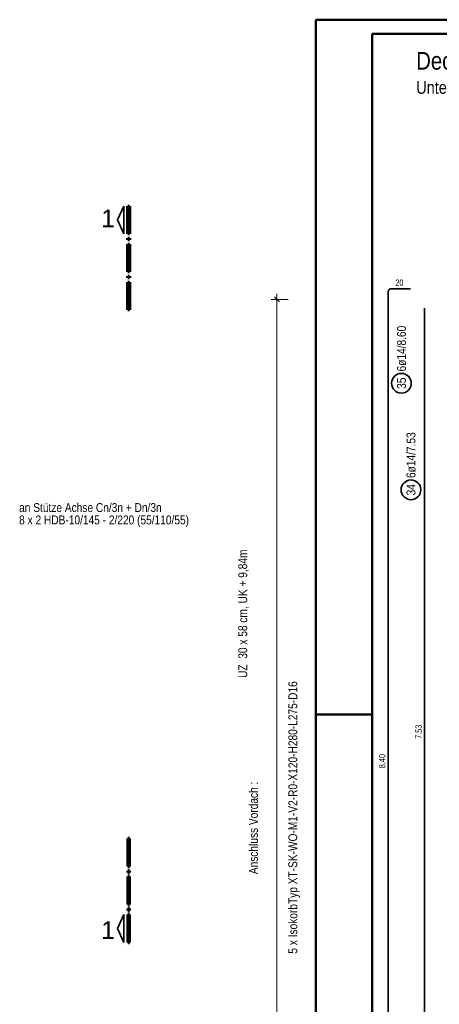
# Model space of a CAD drawing. Header units: millimetres. Extents: x -5 to 96, y -36 to 51.
# Tile 16 of 46: x -5 to 2, y 25 to 42. Entities that reach past the tile are written whole.
import ezdxf

# ---------------------------------------------------------------- set-up
doc = ezdxf.new("R2010")
doc.units = ezdxf.units.MM
doc.layers.add('Achsen', color=7, linetype='Continuous', lineweight=20)
doc.layers.add('Bewehrung untere Lage', color=7, linetype='Continuous', lineweight=20)
doc.styles.add('Arial', font='arial.ttf')
doc.styles.add('Arial Narrow', font='ARIALN.TTF')

msp = doc.modelspace()

# ---------------------------------------------------------------- linework, layer by layer
at = {"color": 4, "linetype": 'Continuous', "lineweight": 50}
for p, q in [((87.5, 42.05), (0, 42.05)), ((0, 42.05), (0, 0)), ((87.25, 41.8), (1, 41.8)), ((1, 41.8), (1, 0.25))]:
    msp.add_line(p, q, dxfattribs=at)
at = {"color": 2, "linetype": 'Continuous', "lineweight": 35}
for p, q in [((-3.525047, 38.489759), (-3.412548, 38.73725)), ((-3.412548, 38.73725), (-3.412548, 38.242255)), ((-3.412548, 38.242255), (-3.525047, 38.489759)), ((-3.412548, 26.143807), (-3.525047, 25.896303)), ((-3.412548, 25.648811), (-3.412548, 26.143807)), ((-3.525047, 25.896303), (-3.412548, 25.648811))]:
    msp.add_line(p, q, dxfattribs=at)
at = {"color": 1, "linetype": 'Continuous', "lineweight": 70}
for p, q in [((-3.337547, 38.242255), (-3.337547, 38.73725)), ((-3.337547, 38.73725), (-3.307543, 38.73725)), ((-3.307543, 38.73725), (-3.307543, 38.242255)), ((-3.307543, 38.242255), (-3.337547, 38.242255)), ((-3.337547, 38.13725), (-3.337547, 38.167256)), ((-3.337547, 38.167256), (-3.307543, 38.167256)), ((-3.307543, 38.167256), (-3.307543, 38.13725)), ((-3.307543, 38.13725), (-3.337547, 38.13725)), ((-3.337547, 37.567254), (-3.337547, 38.062249)), ((-3.337547, 38.062249), (-3.307543, 38.062249)), ((-3.307543, 38.062249), (-3.307543, 37.567254)), ((-3.307543, 37.567254), (-3.337547, 37.567254)), ((-3.337547, 37.462251), (-3.337547, 37.492255)), ((-3.337547, 37.492255), (-3.307543, 37.492255)), ((-3.307543, 37.462251), (-3.337547, 37.462251)), ((-3.307543, 37.492255), (-3.307543, 37.462251)), ((-3.337547, 36.892255), (-3.337547, 37.38725)), ((-3.337547, 37.38725), (-3.307543, 37.38725)), ((-3.307543, 37.38725), (-3.307543, 36.892255)), ((-3.307543, 36.892255), (-3.337547, 36.892255)), ((-3.307543, 27.493807), (-3.337547, 27.493807)), ((-3.337547, 27.493807), (-3.337547, 26.998812)), ((-3.307543, 26.998812), (-3.307543, 27.493807)), ((-3.337547, 26.998812), (-3.307543, 26.998812)), ((-3.307543, 26.923811), (-3.337547, 26.923811)), ((-3.337547, 26.923811), (-3.337547, 26.893807)), ((-3.337547, 26.893807), (-3.307543, 26.893807)), ((-3.307543, 26.818808), (-3.337547, 26.818808)), ((-3.337547, 26.818808), (-3.337547, 26.323813)), ((-3.307543, 26.893807), (-3.307543, 26.923811)), ((-3.307543, 26.323813), (-3.307543, 26.818808)), ((-3.337547, 26.323813), (-3.307543, 26.323813)), ((-3.307543, 26.248812), (-3.337547, 26.248812)), ((-3.337547, 26.248812), (-3.337547, 26.218805)), ((-3.337547, 26.218805), (-3.307543, 26.218805)), ((-3.307543, 26.143807), (-3.337547, 26.143807)), ((-3.337547, 26.143807), (-3.337547, 25.648811)), ((-3.307543, 26.218805), (-3.307543, 26.248812)), ((-3.307543, 25.648811), (-3.307543, 26.143807)), ((-3.337547, 25.648811), (-3.307543, 25.648811))]:
    msp.add_line(p, q, dxfattribs=at)
at = {"color": 4, "linetype": 'Continuous', "lineweight": 50, "ltscale": 0.2}
msp.add_line((0, 29.7), (1, 29.7), dxfattribs=at)
at = {"layer": 'Achsen', "color": 2, "linetype": 'Continuous', "lineweight": 35, "ltscale": 0.5}
msp.add_line((-0.734633, 37.1215), (-0.646244, 37.033112), dxfattribs=at)
at = {"layer": 'Achsen', "color": 6, "linetype": 'Continuous', "lineweight": 13, "ltscale": 0.5}
for p, q in [((-0.690439, 23.730495), (-0.690439, 37.177306)), ((-0.790439, 37.077306), (-0.490439, 37.077306))]:
    msp.add_line(p, q, dxfattribs=at)
at = {"layer": 'Bewehrung untere Lage', "color": 2, "linetype": 'Continuous', "lineweight": 35, "ltscale": 0.5}
for p, q in [((1.285963, 20.468907), (1.285963, 37.212907)), ((1.341963, 37.268907), (1.685963, 37.268907)), ((1.933868, 21.861401), (1.933868, 36.921401))]:
    msp.add_line(p, q, dxfattribs=at)
for centre in [(1.523528, 35.587366), (1.69231, 33.693359)]:
    msp.add_circle(centre, 0.175, dxfattribs=at)
msp.add_arc((1.341963, 37.212907), 0.056, 90, 180, dxfattribs=at)

# ---------------------------------------------------------------- texts
at = {"color": 1, "lineweight": 70}
for s, style, p in [('Decke über 1. Rang   M. 1:25', 'Arial Narrow', (1.785406, 41.162248)), ('1', 'Arial', (-3.813781, 38.360389)), ('1', 'Arial', (-3.813781, 25.710673))]:
    msp.add_text(s, height=0.315, dxfattribs=dict(at, style=style)).set_placement(p)
at = {"color": 4, "lineweight": 50, "style": 'Arial Narrow'}
msp.add_text('Untere Lage Achse 2n - 7n und Unterzüge Achse 2n  +  Bn', height=0.225, dxfattribs=at).set_placement((1.785406, 40.732958))
at = {"color": 2, "lineweight": 35, "style": 'Arial Narrow'}
for s, p in [('an Stütze Achse Cn/3n + Dn/3n', (-5.270812, 33.299452)), ('8 x 2 HDB-10/145 - 2/220 (55/110/55)', (-5.270812, 33.079741))]:
    msp.add_text(s, height=0.1575, dxfattribs=at).set_placement(p)
msp.add_text('UZ  30 x 58 cm, UK + 9,84m', height=0.1575, rotation=90, dxfattribs=at).set_placement((-1.218345, 30.350119))
at = {"layer": 'Achsen', "color": 2, "lineweight": 35, "style": 'Arial Narrow'}
for s, p in [('5 x IsokorbTyp XT-SK-WO-M1-V2-R0-X120-H280-L275-D16', (-0.328721, 25.448333)), ('Anschluss Vordach :', (-1.028485, 26.861856))]:
    msp.add_text(s, height=0.1575, rotation=90, dxfattribs=at).set_placement(p)
at = {"layer": 'Bewehrung untere Lage', "color": 3, "lineweight": 25, "insert": (1.415088, 37.431407), "char_height": 0.1125, "attachment_point": 1, "line_spacing_factor": 0.9, "style": 'Arial Narrow'}
msp.add_mtext('20', dxfattribs=at)
at = {"layer": 'Bewehrung untere Lage', "color": 2, "lineweight": 35, "char_height": 0.1575, "attachment_point": 1, "rotation": 90, "line_spacing_factor": 0.9, "style": 'Arial Narrow'}
for s, insert in [('6ø14/8.60', (1.444778, 35.797366)), ('35', (1.444778, 35.488141)), ('6ø14/7.53', (1.61356, 33.903359)), ('34', (1.61356, 33.594134))]:
    msp.add_mtext(s, dxfattribs=dict(at, insert=insert))
at = {"layer": 'Bewehrung untere Lage', "color": 3, "lineweight": 25, "char_height": 0.1125, "attachment_point": 1, "rotation": 90, "line_spacing_factor": 0.9, "style": 'Arial Narrow'}
for s, insert in [('7.53', (1.771368, 29.267651)), ('8.40', (1.123463, 28.745157))]:
    msp.add_mtext(s, dxfattribs=dict(at, insert=insert))

doc.saveas('drawing.dxf')
